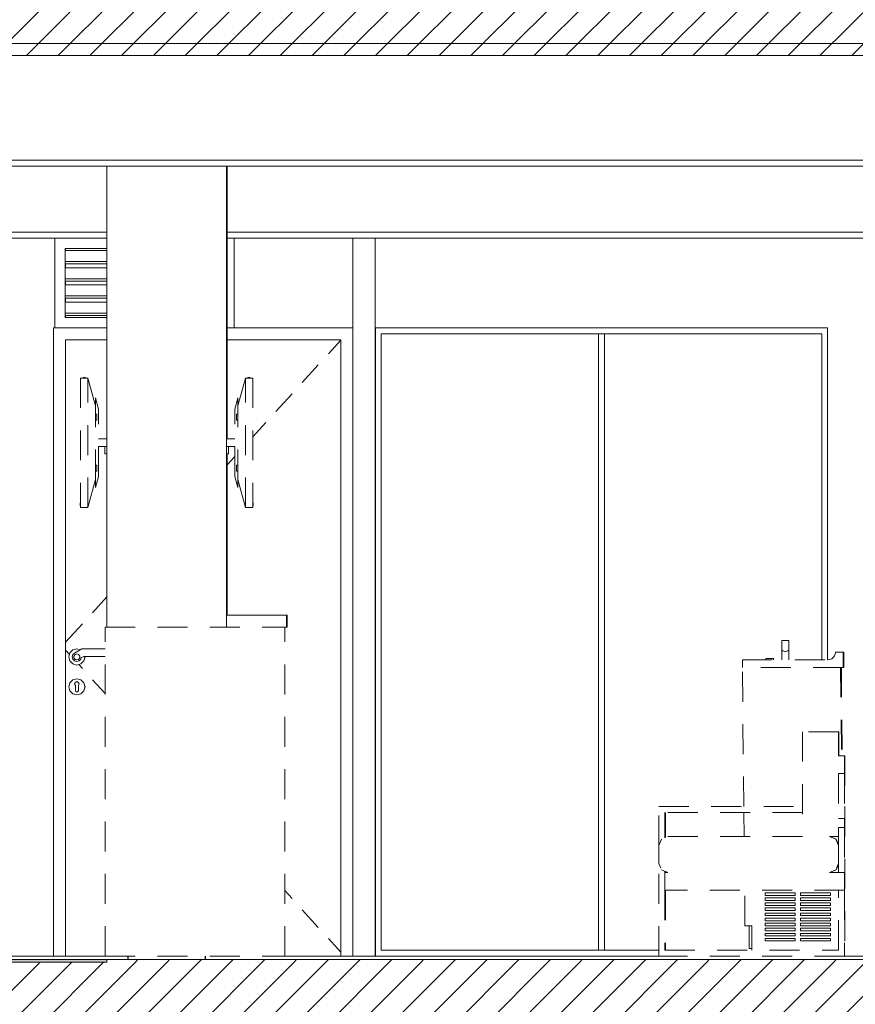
# Model space of a CAD drawing. Header units: millimetres. Extents: x 17009 to 157603, y -19950 to 21829.
# Tile 119 of 208: x 51956 to 54748, y 229 to 3520. Entities that reach past the tile are written whole.
import ezdxf

# ---------------------------------------------------------------- set-up
doc = ezdxf.new("R2010")
doc.units = ezdxf.units.MM
doc.header["$MEASUREMENT"] = 0
doc.linetypes.add('! STR Pointille', pattern=[175, 100, -75])
for name, color, linetype in [('01-STR_Dalles.ARCHI', 7, 'Continuous'), ('01-STR_Poutres_Poteaux.ARCHI', 7, 'Continuous'), ('02-CCO_Montants cloisons démontables.ARCHI', 7, 'Continuous'), ('04-SOE_Cloisons .ARCHI', 7, 'Continuous'), ('04-SOE_Faux Plafond.ARCHI', 7, 'Continuous'), ('04-SOE_Revetement de sol.ARCHI', 7, 'Continuous'), ('05-INF _ COTATIONS.ARCHI', 7, 'Continuous'), ('06-REP _ EQUIP MOBI _ Fluides.ARCHI', 7, 'Continuous'), ('06-REP _ EQUIP MOBI _ hors marché.ARCHI', 7, 'Continuous'), ('06-REP _ EQUIP MOBI _ marché.ARCHI', 7, 'Continuous'), ('Fenêtres Archicad', 7, 'Continuous'), ('Portes Archicad', 7, 'Continuous')]:
    doc.layers.add(name, color=color, linetype=linetype)
doc.styles.add('STYLE_GENERE_1', font='arial.ttf')
doc.dimstyles.new('STYLE_GENERE__1', dxfattribs={"dimtxt": 150, "dimasz": 114, "dimexe": 0.18, "dimexo": 400, "dimgap": 0, "dimtad": 1, "dimlfac": 0.001, "dimzin": 0, "dimdsep": 46, "dimtxsty": 'STYLE_GENERE_1', "dimblk": 'ARROWHEAD_2', "dimblk1": 'ARROWHEAD_2', "dimblk2": 'ARROWHEAD_2', "dimcen": 0.09, "dimclrd": 8, "dimclre": 8, "dimclrt": 8, "dimazin": 0, "dimtfac": 1, "dimtdec": 4, "dimtmove": 0, "dimatfit": 3, "dimfxl": 0, "dimtolj": 1, "dimtzin": 0, "dimarcsym": 0})
pattern_1 = [(45, (0, 0), (-53.03301, 53.03301), [])]

# ---------------------------------------------------------------- blocks, each defined once
blk = doc.blocks.new('Élément de coupe_14_1')
at = {"layer": '01-STR_Dalles.ARCHI', "linetype": 'Continuous', "lineweight": 0, "true_color": 0x000000}
h = blk.add_hatch(dxfattribs=at)
h.set_pattern_fill('Hachure_simple_0001', color=18, style=0, pattern_type=2)
h.set_pattern_definition(pattern_1)
h.paths.add_polyline_path([(30432.5, 3400), (75678.5, 3400), (75678.5, 3440), (77105.1, 3440), (77105.1, 3400), (77255.2, 3400), (77255.2, 3600), (30432.5, 3600)])
at = {"layer": '01-STR_Dalles.ARCHI', "color": 7, "linetype": 'Continuous', "lineweight": 5}
blk.add_line((58109.1, 3400), (47540, 3400), dxfattribs=at)
blk = doc.blocks.new('Élément de coupe_89_1')
at = {"layer": '06-REP _ EQUIP MOBI _ Fluides.ARCHI', "color": 7, "linetype": 'Continuous', "lineweight": 5}
for p, q in [((52317, 378.6), (52317, 390)), ((52318, 378.6), (52318, 390)), ((52575.9, 378.6), (52575.9, 390)), ((52577, 378.6), (52577, 390))]:
    blk.add_line(p, q, dxfattribs=at)
blk = doc.blocks.new('Élément de coupe_132_1')
at = {"layer": '01-STR_Poutres_Poteaux.ARCHI', "color": 7, "linetype": 'Continuous', "lineweight": 5}
for p, q in [((52649.5, 2118.6), (52649.5, 3030)), ((52649.5, 1530), (52649.5, 2068.6))]:
    blk.add_line(p, q, dxfattribs=at)
blk = doc.blocks.new('Élément de coupe_314_1')
at = {"layer": '06-REP _ EQUIP MOBI _ hors marché.ARCHI', "color": 252, "linetype": '! STR Pointille', "lineweight": 5}
for p, q in [((54571.9, 1140), (54571.9, 790)), ((54691.9, 1140), (54691.9, 1060)), ((54711.9, 1060), (54691.9, 1060)), ((54711.9, 1060), (54711.9, 1000)), ((54691.9, 1000), (54691.9, 850)), ((54711.9, 1000), (54691.9, 1000)), ((54711.9, 1000), (54711.9, 850)), ((54091.9, 760), (54091.9, 890)), ((54091.9, 890), (54571.9, 890)), ((54571.9, 870), (54111.9, 870)), ((54111.9, 870), (54111.9, 785.9)), ((54711.9, 850), (54691.9, 850)), ((54711.9, 850), (54711.9, 820)), ((54661.9, 790), (54683.1, 781.2)), ((54691.9, 790), (54661.9, 790)), ((54691.9, 820), (54691.9, 790)), ((54711.9, 820), (54691.9, 820)), ((54691.9, 790), (54691.9, 760)), ((54711.9, 820), (54711.9, 670)), ((54091.9, 390), (54091.9, 700)), ((54691.9, 700), (54691.9, 670)), ((54100.7, 678.8), (54121.9, 670)), ((54111.9, 674.1), (54111.9, 670)), ((54111.9, 670), (54111.9, 610)), ((54121.9, 670), (54111.9, 670)), ((54683.1, 678.8), (54661.9, 670)), ((54711.9, 670), (54711.9, 610)), ((54111.9, 610), (54111.9, 410)), ((54691.9, 410), (54691.9, 610)), ((54711.9, 610), (54711.9, 390)), ((54111.9, 410), (54691.9, 410)), ((54711.9, 390), (54091.9, 390))]:
    blk.add_line(p, q, dxfattribs=at)
at = {"layer": '06-REP _ EQUIP MOBI _ hors marché.ARCHI', "color": 252, "linetype": '! STR Pointille', "lineweight": 5, "flags": 128}
for points in [[(54691.9, 1140), (54631.9, 1140), (54571.9, 1140)], [(54571.9, 790), (54121.9, 790), (54100.7, 781.2)], [(54100.7, 781.2), (54091.9, 760), (54091.9, 730), (54091.9, 700), (54100.7, 678.8)], [(54683.1, 781.2), (54691.9, 760), (54691.9, 730), (54691.9, 700), (54683.1, 678.8)], [(54711.9, 670), (54691.9, 670), (54661.9, 670)], [(54711.9, 610), (54691.9, 610), (54111.9, 610)]]:
    blk.add_lwpolyline(points, dxfattribs=at)
blk = doc.blocks.new('Élément de coupe_352_1')
at = {"layer": '04-SOE_Cloisons .ARCHI', "color": 7, "linetype": 'Continuous', "lineweight": 5}
for p, q in [((54655.7, 2490), (54655.7, 1380.6)), ((54713.3, 390), (54782.7, 390))]:
    blk.add_line(p, q, dxfattribs=at)
blk = doc.blocks.new('Élément de coupe_406_1')
at = {"layer": '04-SOE_Cloisons .ARCHI', "color": 7, "linetype": 'Continuous', "lineweight": 5}
for p, q in [((52647, 3030), (52647, 1530)), ((52647, 1530), (52647, 1490))]:
    blk.add_line(p, q, dxfattribs=at)
blk = doc.blocks.new('Élément de coupe_407_1')
at = {"layer": '04-SOE_Cloisons .ARCHI', "color": 7, "linetype": 'Continuous', "lineweight": 5}
blk.add_line((52247, 3030), (52247, 1490), dxfattribs=at)
blk = doc.blocks.new('Élément de coupe_439_1')
at = {"layer": '06-REP _ EQUIP MOBI _ hors marché.ARCHI', "color": 252, "linetype": '! STR Pointille', "lineweight": 5}
for p, q in [((54691.9, 1140), (54693.3, 1140)), ((54693.3, 1140), (54693.3, 1110)), ((54693.3, 1110), (54693.3, 1060)), ((54713.3, 1060), (54711.9, 1060)), ((54713.3, 1060), (54713.3, 890)), ((54711.9, 890), (54713.3, 890)), ((54713.3, 890), (54713.3, 390)), ((54113.3, 870), (54113.3, 786.5)), ((54663.3, 790), (54684.6, 781.2)), ((54684.6, 781.2), (54691.9, 763.6)), ((54684.6, 678.8), (54691.9, 696.4)), ((54113.3, 673.5), (54113.3, 670)), ((54663.3, 670), (54684.6, 678.8)), ((54113.3, 610), (54113.3, 410)), ((54713.3, 390), (54711.9, 390))]:
    blk.add_line(p, q, dxfattribs=at)
blk = doc.blocks.new('Élément de coupe_469_1')
at = {"layer": '01-STR_Dalles.ARCHI', "linetype": 'Continuous', "lineweight": 0, "true_color": 0x000000}
h = blk.add_hatch(dxfattribs=at)
h.set_pattern_fill('Hachure_simple_0001', color=18, style=0, pattern_type=2)
h.set_pattern_definition(pattern_1)
h.paths.add_polyline_path([(47240, 10), (69697.9, 10), (69697.9, 370), (47240, 370)])
at = {"layer": '01-STR_Dalles.ARCHI', "color": 7, "linetype": 'Continuous', "lineweight": 5, "flags": 128}
blk.add_lwpolyline([(52247, 370), (48098.3, 370), (47540.8, 370), (47540, 370), (47527, 370), (47440, 370)], dxfattribs=at)
blk = doc.blocks.new('Élément de coupe_489_1')
at = {"layer": '04-SOE_Faux Plafond.ARCHI', "color": 7, "linetype": 'Continuous', "lineweight": 5}
for p, q in [((58109.1, 3440), (47540, 3440)), ((58109.1, 3050), (47540, 3050)), ((54782.7, 3030), (47564, 3030))]:
    blk.add_line(p, q, dxfattribs=at)
blk = doc.blocks.new('Élément de coupe_565_1')
at = {"layer": '04-SOE_Revetement de sol.ARCHI', "linetype": 'Continuous', "lineweight": 0, "true_color": 0x3f3f3f}
blk.add_hatch(color=250, dxfattribs=at).paths.add_polyline_path([(48098.3, 370), (52247, 370), (52247, 378.6), (48098.3, 378.6)])
at = {"layer": '04-SOE_Revetement de sol.ARCHI', "color": 7, "linetype": 'Continuous', "lineweight": 5}
blk.add_line((52247, 378.6), (48098.3, 378.6), dxfattribs=at)
blk = doc.blocks.new('Élément de coupe_580_1')
at = {"layer": '06-REP _ EQUIP MOBI _ hors marché.ARCHI', "color": 252, "linetype": '! STR Pointille', "lineweight": 5}
for p, q in [((54502.8, 1414.8), (54503.1, 1445.3)), ((54525.7, 1445.3), (54503.1, 1445.3)), ((54525.3, 1415.2), (54525.4, 1414.8)), ((54525.4, 1414.8), (54525.7, 1445.3)), ((54525.7, 1443.3), (54525.6, 1435.7)), ((54525.6, 1435.7), (54525.6, 1430.7)), ((54525.6, 1430.7), (54525.6, 1424.4)), ((54525.6, 1424.4), (54525.6, 1417.5)), ((54525.6, 1417.5), (54525.6, 1410.6)), ((54525.7, 1445.3), (54525.7, 1443.3)), ((54449.1, 1384.8), (54449.5, 1384.8)), ((54449.1, 1380.6), (54449.1, 1384.8)), ((54449.5, 1384.8), (54450.7, 1384.8)), ((54450.7, 1384.8), (54452.7, 1384.8)), ((54452.7, 1384.8), (54455.4, 1384.8)), ((54455.4, 1384.8), (54458.4, 1384.8)), ((54458.4, 1384.8), (54461.7, 1384.8)), ((54461.7, 1384.8), (54465, 1384.8)), ((54465, 1384.8), (54468.1, 1384.8)), ((54468.1, 1384.8), (54470.7, 1384.8)), ((54470.7, 1384.8), (54472.7, 1384.8)), ((54472.7, 1384.8), (54474, 1384.8)), ((54474, 1384.8), (54474.5, 1384.8)), ((54474.5, 1380.6), (54474.5, 1384.8)), ((54502.9, 1380.6), (54502.8, 1414.8)), ((54503.4, 1412.7), (54502.8, 1414.8)), ((54505.4, 1410.7), (54503.4, 1412.7)), ((54508.4, 1409.3), (54505.4, 1410.7)), ((54512.1, 1408.6), (54508.4, 1409.3)), ((54516, 1408.6), (54512.1, 1408.6)), ((54519.7, 1409.3), (54516, 1408.6)), ((54522.7, 1410.7), (54519.7, 1409.3)), ((54524.7, 1412.7), (54522.7, 1410.7)), ((54525.4, 1414.8), (54524.7, 1412.7)), ((54525.5, 1380.6), (54525.4, 1414.8)), ((54525.5, 1380.6), (54525.6, 1404.1)), ((54525.6, 1410.6), (54525.6, 1404.6)), ((54525.6, 1404.6), (54525.6, 1404.1)), ((54663.2, 1381.5), (54669.3, 1384)), ((54669.3, 1384), (54674.6, 1388)), ((54674.6, 1388), (54678.6, 1393.3)), ((54678.6, 1393.3), (54681.1, 1399.4)), ((54681.1, 1399.4), (54682, 1406)), ((54682.1, 1406), (54707.4, 1406)), ((54707.4, 1406), (54707.4, 1355.2)), ((54707.4, 1406), (54710, 1406)), ((54710, 1406), (54710, 1355.2)), ((54370.8, 1355.2), (54370.8, 1380.6)), ((54370.8, 1380.6), (54656.6, 1380.6)), ((54707.4, 1355.2), (54370.8, 1355.2)), ((54375.5, 890), (54370.9, 1355.2)), ((54656.6, 1380.6), (54663.2, 1381.5)), ((54699, 1355.2), (54701.6, 1060)), ((54701.5, 1355.2), (54704.1, 1060)), ((54707.4, 1355.2), (54710, 1355.2)), ((54376.4, 790), (54375.7, 870)), ((54379.4, 491.6), (54378.2, 610)), ((54446.6, 593.2), (54446.6, 601.7)), ((54446.6, 601.7), (54547.6, 601.7)), ((54547.6, 593.2), (54446.6, 593.2)), ((54547.6, 601.7), (54547.6, 593.2)), ((54547.6, 601.7), (54547.6, 593.2)), ((54564.4, 593.2), (54564.4, 601.7)), ((54564.4, 601.7), (54665.3, 601.7)), ((54665.3, 593.2), (54564.4, 593.2)), ((54665.3, 601.7), (54665.3, 593.2)), ((54665.4, 601.7), (54665.4, 593.2)), ((54446.6, 576.3), (54446.6, 584.7)), ((54446.6, 584.7), (54547.6, 584.7)), ((54547.6, 576.3), (54446.6, 576.3)), ((54446.6, 559.3), (54446.6, 567.8)), ((54446.6, 567.8), (54547.6, 567.8)), ((54547.6, 584.7), (54547.6, 576.3)), ((54547.6, 584.7), (54547.6, 576.3)), ((54547.6, 567.8), (54547.6, 559.3)), ((54547.6, 567.8), (54547.6, 559.3)), ((54564.4, 576.3), (54564.4, 584.7)), ((54564.4, 584.7), (54665.3, 584.7)), ((54665.3, 576.3), (54564.4, 576.3)), ((54564.4, 559.3), (54564.4, 567.8)), ((54564.4, 567.8), (54665.3, 567.8)), ((54665.3, 584.7), (54665.3, 576.3)), ((54665.3, 567.8), (54665.3, 559.3)), ((54665.4, 584.7), (54665.4, 576.3)), ((54665.4, 567.8), (54665.4, 559.3)), ((54547.6, 559.3), (54446.6, 559.3)), ((54446.6, 542.4), (54446.6, 550.9)), ((54446.6, 550.9), (54547.6, 550.9)), ((54547.6, 542.4), (54446.6, 542.4)), ((54446.6, 525.5), (54446.6, 533.9)), ((54446.6, 533.9), (54547.6, 533.9)), ((54547.6, 550.9), (54547.6, 542.4)), ((54547.6, 550.9), (54547.6, 542.4)), ((54547.6, 533.9), (54547.6, 525.5)), ((54547.6, 533.9), (54547.6, 525.5)), ((54665.3, 559.3), (54564.4, 559.3)), ((54564.4, 542.4), (54564.4, 550.9)), ((54564.4, 550.9), (54665.3, 550.9)), ((54665.3, 542.4), (54564.4, 542.4)), ((54564.4, 525.5), (54564.4, 533.9)), ((54564.4, 533.9), (54665.3, 533.9)), ((54665.3, 550.9), (54665.3, 542.4)), ((54665.3, 533.9), (54665.3, 525.5)), ((54665.4, 550.9), (54665.4, 542.4)), ((54665.4, 533.9), (54665.4, 525.5)), ((54547.6, 525.5), (54446.6, 525.5)), ((54446.6, 508.5), (54446.6, 517)), ((54446.6, 517), (54547.6, 517)), ((54547.6, 508.5), (54446.6, 508.5)), ((54446.6, 491.6), (54446.6, 500.1)), ((54446.6, 500.1), (54547.6, 500.1)), ((54547.6, 517), (54547.6, 508.5)), ((54547.6, 517), (54547.6, 508.5)), ((54547.6, 500.1), (54547.6, 491.6)), ((54547.6, 500.1), (54547.6, 491.6)), ((54665.3, 525.5), (54564.4, 525.5)), ((54564.4, 508.5), (54564.4, 517)), ((54564.4, 517), (54665.3, 517)), ((54665.3, 508.5), (54564.4, 508.5)), ((54564.4, 491.6), (54564.4, 500.1)), ((54564.4, 500.1), (54665.3, 500.1)), ((54665.3, 517), (54665.3, 508.5)), ((54665.3, 500.1), (54665.3, 491.6)), ((54665.4, 517), (54665.4, 508.5)), ((54665.4, 500.1), (54665.4, 491.6)), ((54401.8, 491.6), (54379.4, 491.6)), ((54393.6, 415.4), (54393.6, 491.6)), ((54401.8, 410), (54401.8, 491.6)), ((54547.6, 491.6), (54446.6, 491.6)), ((54446.6, 474.7), (54446.6, 483.1)), ((54446.6, 483.1), (54547.6, 483.1)), ((54547.6, 474.7), (54446.6, 474.7)), ((54446.6, 457.7), (54446.6, 466.2)), ((54446.6, 466.2), (54547.6, 466.2)), ((54547.6, 483.1), (54547.6, 474.7)), ((54547.6, 483.1), (54547.6, 474.7)), ((54547.6, 466.2), (54547.6, 457.7)), ((54547.6, 466.2), (54547.6, 457.7)), ((54665.3, 491.6), (54564.4, 491.6)), ((54564.4, 474.7), (54564.4, 483.1)), ((54564.4, 483.1), (54665.3, 483.1)), ((54665.3, 474.7), (54564.4, 474.7)), ((54564.4, 457.7), (54564.4, 466.2)), ((54564.4, 466.2), (54665.3, 466.2)), ((54665.3, 483.1), (54665.3, 474.7)), ((54665.3, 466.2), (54665.3, 457.7)), ((54665.4, 483.1), (54665.4, 474.7)), ((54665.4, 466.2), (54665.4, 457.7)), ((54547.6, 457.7), (54446.6, 457.7)), ((54446.6, 440.8), (54446.6, 449.3)), ((54446.6, 449.3), (54547.6, 449.3)), ((54547.6, 440.8), (54446.6, 440.8)), ((54547.6, 449.3), (54547.6, 440.8)), ((54547.6, 449.3), (54547.6, 440.8)), ((54665.3, 457.7), (54564.4, 457.7)), ((54564.4, 440.8), (54564.4, 449.3)), ((54564.4, 449.3), (54665.3, 449.3)), ((54665.3, 440.8), (54564.4, 440.8)), ((54665.3, 449.3), (54665.3, 440.8)), ((54665.4, 449.3), (54665.4, 440.8)), ((54401.8, 415.4), (54393.6, 415.4))]:
    blk.add_line(p, q, dxfattribs=at)
blk = doc.blocks.new('Élément de coupe_587_1')
at = {"layer": '04-SOE_Faux Plafond.ARCHI', "color": 252, "linetype": 'Continuous', "lineweight": 5}
for p, q in [((47581.6, 3030), (47581.6, 2810)), ((47581.6, 2810), (47581.6, 2790)), ((47581.6, 2810), (52247, 2810)), ((52649.5, 2810), (54782.7, 2810)), ((47581.6, 2790), (52247, 2790)), ((52649.5, 2790), (54782.7, 2790))]:
    blk.add_line(p, q, dxfattribs=at)
blk = doc.blocks.new('Élément de coupe_720_1')
at = {"layer": '02-CCO_Montants cloisons démontables.ARCHI', "color": 7, "linetype": 'Continuous', "lineweight": 5}
for p, q in [((53900, 410), (54091.9, 410)), ((53900, 390), (54091.9, 390))]:
    blk.add_line(p, q, dxfattribs=at)
blk = doc.blocks.new('Élément de coupe_745_1')
at = {"layer": '04-SOE_Cloisons .ARCHI', "color": 7, "linetype": 'Continuous', "lineweight": 5}
for p, q in [((53068.8, 390), (53068.8, 2790)), ((53143.8, 2790), (53143.8, 390)), ((53081.8, 390), (53068.8, 390)), ((53130.8, 390), (53081.8, 390)), ((53143.8, 390), (53130.8, 390))]:
    blk.add_line(p, q, dxfattribs=at)
blk = doc.blocks.new('Élément de coupe_804_1')
at = {"layer": '02-CCO_Montants cloisons démontables.ARCHI', "color": 7, "linetype": 'Continuous', "lineweight": 5}
for p, q in [((53890, 410), (53890, 2470)), ((53900, 2470), (53890, 2470)), ((53910, 410), (53910, 2470)), ((53890, 410), (53900, 410))]:
    blk.add_line(p, q, dxfattribs=at)
blk = doc.blocks.new('Élément de coupe_805_1')
at = {"layer": '02-CCO_Montants cloisons démontables.ARCHI', "color": 7, "linetype": 'Continuous', "lineweight": 5}
for p, q in [((54655.7, 2490), (53900, 2490)), ((54635.7, 2470), (53900, 2470))]:
    blk.add_line(p, q, dxfattribs=at)
blk = doc.blocks.new('Élément de coupe_975_1')
at = {"layer": '02-CCO_Montants cloisons démontables.ARCHI', "color": 7, "linetype": 'Continuous', "lineweight": 5}
blk.add_line((54635.7, 1380.6), (54635.7, 2470), dxfattribs=at)
blk = doc.blocks.new('Élément de coupe_977_1')
at = {"layer": 'Portes Archicad', "color": 7, "linetype": 'Continuous', "lineweight": 5}
for p, q in [((52068.9, 2490), (52068.9, 2450)), ((52073.2, 2490), (52068.9, 2490)), ((53068.8, 2490), (52673.1, 2490)), ((52068.9, 2450), (52068.9, 390)), ((52108.9, 390), (52108.9, 2450)), ((52108.9, 2450), (52247, 2450)), ((52109.2, 2450), (52109.2, 390)), ((52649.5, 2450), (53028.9, 2450)), ((53028.9, 2448.6), (52987.3, 2402.9)), ((53028.9, 2450), (53028.9, 390)), ((52953.6, 2365.9), (52899.7, 2306.8)), ((52866, 2269.8), (52812.2, 2210.7)), ((52778.5, 2173.7), (52734.9, 2125.9)), ((52674.9, 2060.1), (52649.5, 2032.2)), ((52247, 1590.4), (52199.3, 1538)), ((52151, 1485.1), (52109.2, 1439.2)), ((52165.6, 1501.1), (52151, 1485.1)), ((52147.1, 1417), (52133.6, 1413.4)), ((52163.6, 1417), (52139, 1402.7)), ((52158.4, 1414), (52147.1, 1417)), ((52158.4, 1414), (52147.2, 1417)), ((52241.7, 1417), (52163.6, 1417)), ((52122.3, 1398.4), (52109.2, 1412.8)), ((52123.7, 1403.5), (52120.1, 1390)), ((52120.1, 1390), (52123.7, 1376.5)), ((52133.6, 1413.4), (52123.7, 1403.5)), ((52133.8, 1397.7), (52131.8, 1390.2)), ((52131.8, 1390.2), (52133.6, 1382.8)), ((52133.6, 1382.8), (52138.9, 1377.2)), ((52139, 1402.7), (52133.8, 1397.7)), ((52141, 1398.1), (52137.3, 1393.1)), ((52137.3, 1393.1), (52137.3, 1386.9)), ((52137.3, 1386.9), (52141, 1381.9)), ((52146.8, 1400), (52141, 1398.1)), ((52152.7, 1398.1), (52146.8, 1400)), ((52156.4, 1393.1), (52152.7, 1398.1)), ((52156.4, 1393.1), (52152.7, 1398.1)), ((52152.7, 1398.1), (52152.7, 1398.1)), ((52152.7, 1398.1), (52152.7, 1398.1)), ((52152.7, 1381.9), (52156.4, 1386.9)), ((52152.7, 1381.9), (52156.4, 1386.9)), ((52156.4, 1386.9), (52156.4, 1393.1)), ((52156.4, 1386.9), (52156.4, 1393.1)), ((52159.5, 1381.7), (52161.2, 1386.7)), ((52159.7, 1382.1), (52160.1, 1382.5)), ((52160.1, 1382.5), (52161.2, 1386.7)), ((52161.2, 1386.7), (52170.3, 1392)), ((52170.3, 1392), (52241.7, 1392)), ((52170.5, 1376.5), (52174.1, 1390)), ((52170.5, 1376.5), (52174.2, 1390)), ((52174.1, 1390), (52173.6, 1392)), ((52174.2, 1390), (52173.6, 1392)), ((52123.7, 1376.5), (52133.6, 1366.6)), ((52133.6, 1366.6), (52147.1, 1363)), ((52138.9, 1377.2), (52146.3, 1374.9)), ((52141, 1381.9), (52146.8, 1380)), ((52146.3, 1374.9), (52153.8, 1376.5)), ((52146.8, 1380), (52152.7, 1381.9)), ((52147, 1375), (52147.1, 1375)), ((52147.1, 1375), (52148.5, 1375.4)), ((52147.1, 1375), (52147.1, 1375)), ((52147.1, 1363), (52160.6, 1366.6)), ((52147.2, 1363), (52160.7, 1366.6)), ((52152.7, 1381.9), (52152.7, 1381.9)), ((52152.7, 1381.9), (52152.7, 1381.9)), ((52165.6, 1350.9), (52153.1, 1364.6)), ((52153.8, 1376.5), (52159.5, 1381.7)), ((52154.2, 1376.9), (52154.6, 1377)), ((52154.6, 1377), (52157.1, 1379.6)), ((52160.6, 1366.6), (52170.5, 1376.5)), ((52160.7, 1366.6), (52170.5, 1376.5)), ((52147.1, 1317), (52133.6, 1313.4)), ((52160.6, 1313.4), (52147.1, 1317)), ((52160.7, 1313.4), (52147.2, 1317)), ((52123.7, 1303.5), (52120.1, 1290)), ((52120.1, 1290), (52123.7, 1276.5)), ((52133.6, 1313.4), (52123.7, 1303.5)), ((52140.4, 1301.6), (52139.6, 1299.7)), ((52142.1, 1294.4), (52139.6, 1299.7)), ((52140.4, 1301.6), (52141.7, 1305.1)), ((52141.7, 1305.1), (52147.1, 1307.4)), ((52142.1, 1292.9), (52142.1, 1294.4)), ((52142.1, 1292.9), (52142.1, 1290)), ((52142.1, 1290), (52142.1, 1287.1)), ((52142.1, 1287.1), (52142.1, 1281.3)), ((52147.1, 1307.4), (52152.5, 1305.1)), ((52147.1, 1307.4), (52147.1, 1307.4)), ((52154.6, 1299.7), (52152.1, 1294.4)), ((52152.1, 1294.4), (52152.1, 1292.9)), ((52152.1, 1292.9), (52152.1, 1290)), ((52152.1, 1290), (52152.1, 1287.1)), ((52152.1, 1287.1), (52152.1, 1281.3)), ((52153.8, 1301.6), (52152.5, 1305.1)), ((52153.8, 1301.6), (52154.6, 1299.7)), ((52170.5, 1303.5), (52160.6, 1313.4)), ((52170.5, 1303.5), (52160.7, 1313.4)), ((52174.1, 1290), (52170.5, 1303.5)), ((52174.2, 1290), (52170.5, 1303.5)), ((52170.5, 1276.5), (52174.1, 1290)), ((52170.5, 1276.5), (52174.2, 1290)), ((52241.7, 1267.4), (52199.3, 1314)), ((52123.7, 1276.5), (52133.6, 1266.6)), ((52133.6, 1266.6), (52147.1, 1263)), ((52142.1, 1281.3), (52142.1, 1277.5)), ((52143.6, 1274), (52142.1, 1277.5)), ((52147.1, 1272.5), (52143.6, 1274)), ((52150.6, 1274), (52147.1, 1272.5)), ((52147.1, 1272.5), (52147.1, 1272.5)), ((52147.1, 1263), (52160.6, 1266.6)), ((52147.2, 1263), (52160.7, 1266.6)), ((52152.1, 1277.5), (52150.6, 1274)), ((52152.1, 1281.3), (52152.1, 1277.5)), ((52160.6, 1266.6), (52170.5, 1276.5)), ((52160.7, 1266.6), (52170.5, 1276.5)), ((52866, 582.2), (52841.7, 608.9)), ((52953.6, 486.1), (52899.7, 545.2)), ((53028.9, 403.4), (52987.3, 449.1)), ((52068.9, 390), (52108.9, 390)), ((52109.2, 390), (52108.9, 390)), ((52241.7, 390), (52109.2, 390)), ((53028.9, 390), (52841.7, 390)), ((53028.9, 390), (53068.8, 390))]:
    blk.add_line(p, q, dxfattribs=at)
blk = doc.blocks.new('Élément de coupe_978_1')
at = {"layer": '04-SOE_Cloisons .ARCHI', "color": 7, "linetype": 'Continuous', "lineweight": 5}
for p, q in [((51868.9, 2490), (51868.9, 1130)), ((53144.3, 2490), (53144.3, 390)), ((51880.9, 390), (52068.9, 390)), ((53143.8, 390), (53144.3, 390))]:
    blk.add_line(p, q, dxfattribs=at)
blk = doc.blocks.new('Élément de coupe_1041_1')
at = {"layer": '02-CCO_Montants cloisons démontables.ARCHI', "color": 7, "linetype": 'Continuous', "lineweight": 5}
blk.add_line((53164.3, 410), (53164.3, 2470), dxfattribs=at)
blk = doc.blocks.new('Élément de coupe_1042_1')
at = {"layer": '02-CCO_Montants cloisons démontables.ARCHI', "color": 7, "linetype": 'Continuous', "lineweight": 5}
for p, q in [((53900, 2490), (53144.3, 2490)), ((53890, 2470), (53164.3, 2470))]:
    blk.add_line(p, q, dxfattribs=at)
blk = doc.blocks.new('Élément de coupe_1043_1')
at = {"layer": '02-CCO_Montants cloisons démontables.ARCHI', "color": 7, "linetype": 'Continuous', "lineweight": 5}
for p, q in [((53164.3, 410), (53890, 410)), ((53144.3, 390), (53900, 390))]:
    blk.add_line(p, q, dxfattribs=at)
blk = doc.blocks.new('Élément de coupe_1076_1')
at = {"layer": '06-REP _ EQUIP MOBI _ hors marché.ARCHI', "color": 252, "linetype": '! STR Pointille', "lineweight": 5}
for p, q in [((52684.9, 2228.9), (52709.9, 2322.2)), ((52709.9, 2322.2), (52734.9, 2322.2)), ((52709.9, 1890), (52709.9, 2322.2)), ((52718.7, 2323.8), (52718.7, 2322.2)), ((52724.9, 2323.8), (52718.7, 2323.8)), ((52724.9, 2323.8), (52724.9, 2322.2)), ((52734.9, 2322.2), (52734.9, 1890)), ((52674.9, 2218.6), (52684.9, 2256.1)), ((52684.9, 2256.1), (52684.9, 2228.9)), ((52674.9, 1993.6), (52674.9, 2218.6)), ((52684.9, 1983.3), (52684.9, 2228.9)), ((52679.9, 2201.1), (52679.9, 2181.1)), ((52679.9, 2201.1), (52684.9, 2201.1)), ((52679.9, 2181.1), (52684.9, 2181.1)), ((52674.9, 2118.6), (52647.8, 2118.6)), ((52674.9, 2093.6), (52647.8, 2093.6)), ((52653.5, 2093.6), (52653.5, 2068.6)), ((52647.8, 2068.6), (52649.2, 2068.6)), ((52649.2, 2068.6), (52652, 2068.6)), ((52652, 2068.6), (52653.5, 2068.6)), ((52679.9, 2011.1), (52679.9, 2031.1)), ((52679.9, 2031.1), (52684.9, 2031.1)), ((52679.9, 2011.1), (52684.9, 2011.1)), ((52684.9, 1956.1), (52674.9, 1993.6)), ((52684.9, 1983.3), (52684.9, 1956.1)), ((52709.9, 1890), (52684.9, 1983.3)), ((52709.9, 1890), (52734.9, 1890)), ((52735.7, 1905), (52734.9, 1905)), ((52735.7, 1900), (52734.9, 1900)), ((52735.7, 1895), (52734.9, 1895)), ((52735.7, 1905), (52735.7, 1900)), ((52735.7, 1900), (52735.7, 1895))]:
    blk.add_line(p, q, dxfattribs=at)
blk = doc.blocks.new('Élément de coupe_1077_1')
at = {"layer": '06-REP _ EQUIP MOBI _ hors marché.ARCHI', "color": 252, "linetype": '! STR Pointille', "lineweight": 5}
for p, q in [((52159, 2322.2), (52159, 1890)), ((52184, 2322.2), (52159, 2322.2)), ((52169, 2323.8), (52169, 2322.2)), ((52169, 2323.8), (52175.3, 2323.8)), ((52175.3, 2323.8), (52175.3, 2322.2)), ((52184, 1890), (52184, 2322.2)), ((52209, 2228.9), (52184, 2322.2)), ((52219, 2218.6), (52209, 2256.1)), ((52209, 2256.1), (52209, 2228.9)), ((52209, 1983.3), (52209, 2228.9)), ((52219, 1993.6), (52219, 2218.6)), ((52214, 2201.1), (52209, 2201.1)), ((52214, 2181.1), (52209, 2181.1)), ((52214, 2201.1), (52214, 2181.1)), ((52219, 2118.6), (52247, 2118.6)), ((52219, 2093.6), (52247, 2093.6)), ((52240.5, 2093.6), (52240.5, 2068.6)), ((52242, 2068.6), (52240.5, 2068.6)), ((52244.8, 2068.6), (52242, 2068.6)), ((52247, 2068.6), (52244.8, 2068.6)), ((52214, 2031.1), (52209, 2031.1)), ((52214, 2011.1), (52209, 2011.1)), ((52214, 2011.1), (52214, 2031.1)), ((52184, 1890), (52209, 1983.3)), ((52209, 1956.1), (52219, 1993.6)), ((52209, 1983.3), (52209, 1956.1)), ((52158.2, 1905), (52158.2, 1900)), ((52158.2, 1905), (52159, 1905)), ((52158.2, 1900), (52158.2, 1895)), ((52158.2, 1900), (52159, 1900)), ((52158.2, 1895), (52159, 1895)), ((52184, 1890), (52159, 1890))]:
    blk.add_line(p, q, dxfattribs=at)
blk = doc.blocks.new('Élément de coupe_1078_1')
at = {"layer": '06-REP _ EQUIP MOBI _ marché.ARCHI', "color": 7, "linetype": 'Continuous', "lineweight": 5}
for p, q in [((52647, 1530), (52847, 1530)), ((52847, 1490), (52847, 1530)), ((52847, 1530), (52849.5, 1530)), ((52849.5, 1490), (52849.5, 1530)), ((52841.7, 1490), (52847, 1490)), ((52847, 1490), (52849.5, 1490))]:
    blk.add_line(p, q, dxfattribs=at)
blk = doc.blocks.new('Élément de coupe_1095_1')
at = {"layer": '06-REP _ EQUIP MOBI _ hors marché.ARCHI', "color": 252, "linetype": '! STR Pointille', "lineweight": 5}
for p, q in [((52241.7, 390), (52241.7, 1490)), ((52241.7, 1490), (52841.7, 1490)), ((52841.7, 390), (52841.7, 1490)), ((52241.7, 390), (52841.7, 390))]:
    blk.add_line(p, q, dxfattribs=at)
blk = doc.blocks.new('Élément de coupe_1150_1')
at = {"layer": '04-SOE_Revetement de sol.ARCHI', "linetype": 'Continuous', "lineweight": 0, "true_color": 0x000000}
h = blk.add_hatch(dxfattribs=at)
h.set_pattern_fill('Hachure_simple_0001', color=18, style=0, pattern_type=2)
h.set_pattern_definition(pattern_1)
h.paths.add_polyline_path([(52247, 370), (54782.7, 370), (54782.7, 378.6), (52247, 378.6)])
at = {"layer": '04-SOE_Revetement de sol.ARCHI', "color": 7, "linetype": 'Continuous', "lineweight": 5}
for p, q in [((52247, 378.6), (52247, 370)), ((54782.7, 378.6), (52247, 378.6)), ((54782.7, 378.6), (54782.7, 370))]:
    blk.add_line(p, q, dxfattribs=at)
blk = doc.blocks.new('Élément de coupe_1158_1')
at = {"layer": 'Fenêtres Archicad', "color": 7, "linetype": 'Continuous', "lineweight": 5}
for p, q in [((52073.2, 2790), (52073.2, 2755)), ((52673.1, 2755), (52673.1, 2790)), ((52073.2, 2755), (52073.2, 2525)), ((52108.2, 2711.8), (52108.2, 2755)), ((52108.2, 2755), (52247, 2755)), ((52108.4, 2748.6), (52108.2, 2711.8)), ((52108.4, 2748.6), (52247, 2748.6)), ((52108.5, 2748.6), (52108.5, 2755)), ((52673.1, 2525), (52673.1, 2755)), ((52108.2, 2711.8), (52108.2, 2711.6)), ((52108.2, 2711.6), (52108.2, 2711.3)), ((52108.2, 2711.6), (52247, 2711.6)), ((52108.2, 2654.3), (52108.2, 2711.3)), ((52108.2, 2711.3), (52108.2, 2703.9)), ((52108.2, 2703.9), (52247, 2703.9)), ((52108.5, 2691.1), (52108.5, 2703.9)), ((52108.4, 2691.1), (52108.2, 2654.3)), ((52108.4, 2691.1), (52247, 2691.1)), ((52108.2, 2654.3), (52108.2, 2654.1)), ((52108.2, 2654.1), (52108.2, 2653.8)), ((52108.2, 2654.1), (52247, 2654.1)), ((52108.2, 2596.8), (52108.2, 2653.8)), ((52108.2, 2653.8), (52108.2, 2646.4)), ((52108.2, 2646.4), (52247, 2646.4)), ((52108.4, 2633.6), (52108.2, 2596.8)), ((52108.4, 2633.6), (52247, 2633.6)), ((52108.5, 2633.6), (52108.5, 2646.4)), ((52108.2, 2596.8), (52108.2, 2596.6)), ((52108.2, 2596.6), (52108.2, 2596.3)), ((52108.2, 2596.6), (52247, 2596.6)), ((52108.2, 2539.3), (52108.2, 2596.3)), ((52108.2, 2596.3), (52108.2, 2588.9)), ((52108.2, 2588.9), (52247, 2588.9)), ((52108.4, 2576.1), (52108.2, 2539.3)), ((52108.4, 2576.1), (52247, 2576.1)), ((52108.5, 2576.1), (52108.5, 2588.9)), ((52108.2, 2539.3), (52108.2, 2539.1)), ((52108.2, 2539.1), (52108.2, 2538.8)), ((52108.2, 2539.1), (52247, 2539.1)), ((52108.2, 2525), (52108.2, 2538.8)), ((52108.2, 2538.8), (52108.2, 2531.4)), ((52073.2, 2525), (52073.2, 2490)), ((52108.2, 2531.4), (52247, 2531.4)), ((52247, 2525), (52108.2, 2525)), ((52108.5, 2525), (52108.5, 2531.4)), ((52673.1, 2490), (52673.1, 2525)), ((52073.2, 2490), (52247, 2490)), ((52649.5, 2490), (52673.1, 2490))]:
    blk.add_line(p, q, dxfattribs=at)
blk = doc.blocks.new('*D1250')
at = {"layer": '05-INF _ COTATIONS.ARCHI', "color": 8, "linetype": 'Continuous', "lineweight": 5}
for p, q in [((48987.3, 3030), (48987.3, 3103.4)), ((49062.3, 2986.7), (48912.3, 3073.3)), ((49387.3, 3030), (48874.8, 3030)), ((48987.3, 378.6), (48987.3, 3030)), ((48912.3, 421.9), (49062.3, 335.3)), ((49387.3, 378.6), (48874.8, 378.6)), ((48987.3, 305.2), (48987.3, 378.6))]:
    blk.add_line(p, q, dxfattribs=at)
at = {"layer": '05-INF _ COTATIONS.ARCHI', "color": 8, "lineweight": 5, "insert": (48957.3, 1504.1), "char_height": 150, "attachment_point": 7, "rotation": 90, "style": 'STYLE_GENERE_1'}
blk.add_mtext('\\A1;{\\pql;\\fArial|b0|i0|c0|p0;\\W1.000000;2,65}', dxfattribs=at)
blk = doc.blocks.new('ARROWHEAD_2')
at = {"color": 0, "linetype": 'Continuous', "lineweight": 0}
for p, q in [((-0.378, -0.655), (0.378, 0.655)), ((0, 0), (-1, 0))]:
    blk.add_line(p, q, dxfattribs=at)
blk = doc.blocks.new('*D1251')
at = {"layer": '05-INF _ COTATIONS.ARCHI', "color": 8, "linetype": 'Continuous', "lineweight": 5}
for p, q in [((49963.7, 2790), (49963.7, 2863.4)), ((50038.7, 2746.7), (49888.7, 2833.3)), ((50363.7, 2790), (49851.2, 2790)), ((49963.7, 378.6), (49963.7, 2790)), ((49888.7, 421.9), (50038.7, 335.3)), ((50363.7, 378.6), (49851.2, 378.6)), ((49963.7, 305.2), (49963.7, 378.6))]:
    blk.add_line(p, q, dxfattribs=at)
at = {"layer": '05-INF _ COTATIONS.ARCHI', "color": 8, "lineweight": 5, "insert": (49933.7, 1384.1), "char_height": 150, "attachment_point": 7, "rotation": 90, "style": 'STYLE_GENERE_1'}
blk.add_mtext('\\A1;{\\pql;\\fArial|b0|i0|c0|p0;\\W1.000000;2,41}', dxfattribs=at)

msp = doc.modelspace()

# ---------------------------------------------------------------- block references
at = {"layer": '01-STR_Dalles.ARCHI', "lineweight": 0}
for name in ['Élément de coupe_14_1', 'Élément de coupe_469_1']:
    msp.add_blockref(name, (0, 0), dxfattribs=at)
at = {"layer": '01-STR_Poutres_Poteaux.ARCHI', "lineweight": 0}
msp.add_blockref('Élément de coupe_132_1', (0, 0), dxfattribs=at)
at = {"layer": '02-CCO_Montants cloisons démontables.ARCHI', "lineweight": 0}
for name in ['Élément de coupe_1042_1', 'Élément de coupe_1041_1', 'Élément de coupe_804_1', 'Élément de coupe_805_1', 'Élément de coupe_975_1', 'Élément de coupe_1043_1', 'Élément de coupe_720_1']:
    msp.add_blockref(name, (0, 0), dxfattribs=at)
at = {"layer": '04-SOE_Cloisons .ARCHI', "lineweight": 0}
for name in ['Élément de coupe_407_1', 'Élément de coupe_406_1', 'Élément de coupe_745_1', 'Élément de coupe_978_1', 'Élément de coupe_352_1']:
    msp.add_blockref(name, (0, 0), dxfattribs=at)
at = {"layer": '04-SOE_Faux Plafond.ARCHI', "lineweight": 0}
for name in ['Élément de coupe_489_1', 'Élément de coupe_587_1']:
    msp.add_blockref(name, (0, 0), dxfattribs=at)
at = {"layer": '04-SOE_Revetement de sol.ARCHI', "lineweight": 0}
for name in ['Élément de coupe_565_1', 'Élément de coupe_1150_1']:
    msp.add_blockref(name, (0, 0), dxfattribs=at)
at = {"layer": '06-REP _ EQUIP MOBI _ Fluides.ARCHI', "lineweight": 0}
msp.add_blockref('Élément de coupe_89_1', (0, 0), dxfattribs=at)
at = {"layer": '06-REP _ EQUIP MOBI _ hors marché.ARCHI', "lineweight": 0}
for name in ['Élément de coupe_1077_1', 'Élément de coupe_1076_1', 'Élément de coupe_1095_1', 'Élément de coupe_580_1', 'Élément de coupe_314_1', 'Élément de coupe_439_1']:
    msp.add_blockref(name, (0, 0), dxfattribs=at)
at = {"layer": '06-REP _ EQUIP MOBI _ marché.ARCHI', "lineweight": 0}
msp.add_blockref('Élément de coupe_1078_1', (0, 0), dxfattribs=at)
at = {"layer": 'Fenêtres Archicad', "lineweight": 0}
msp.add_blockref('Élément de coupe_1158_1', (0, 0), dxfattribs=at)
at = {"layer": 'Portes Archicad', "lineweight": 0}
msp.add_blockref('Élément de coupe_977_1', (0, 0), dxfattribs=at)

# ---------------------------------------------------------------- dimensions: what is measured, and where the dimension line sits
at = {"layer": '05-INF _ COTATIONS.ARCHI', "color": 8, "linetype": 'Continuous', "lineweight": 5}
for base, p2, picture, middle in [((48987.334, 3030), (62322.559, 3030), '*D1250', (48882.334, 1698.297)), ((49963.72, 2790), (51182.193, 2790), '*D1251', (49858.72, 1578.297))]:
    dim = msp.add_linear_dim(base=base, p1=(58558.957, 378.6), p2=p2, angle=90, dimstyle='STYLE_GENERE__1', dxfattribs=at)
    dim.commit()
    dim.dimension.update_dxf_attribs({"geometry": picture, "text_midpoint": middle, "dimtype": 160, "text_rotation": 90})

doc.saveas('drawing.dxf')
